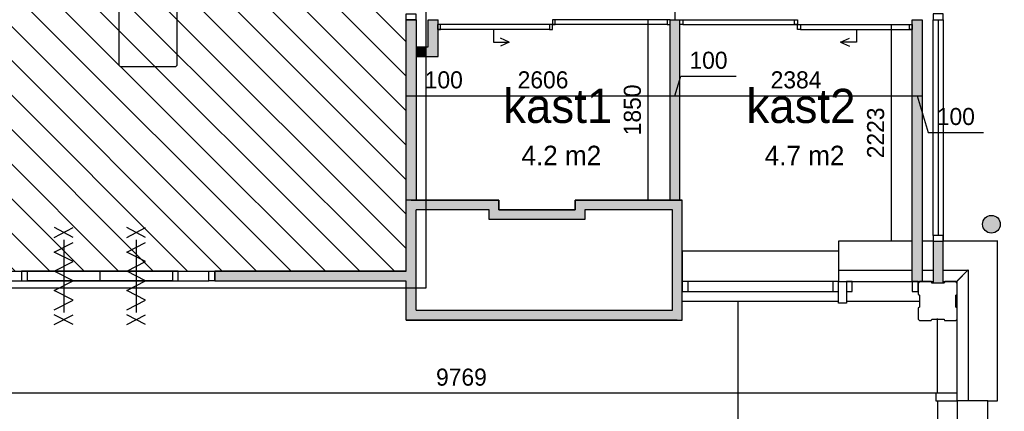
# Model space of a CAD drawing. Extents: x -1826 to 147704, y -44576 to 60962.
# Tile 66 of 75: x 115475 to 125574, y 25798 to 29814. Entities that reach past the tile are written whole.
import ezdxf

# ---------------------------------------------------------------- set-up
doc = ezdxf.new("R2010")
doc.units = 0
doc.header["$MEASUREMENT"] = 0
doc.header["$PDMODE"] = 35
doc.header["$PDSIZE"] = -0.5
doc.layers.get('0').update_dxf_attribs({"linetype": 'CONTINUOUS'})
doc.layers.get('DEFPOINTS').update_dxf_attribs({"linetype": 'CONTINUOUS'})
for name, color, linetype in [('AA$1A---_ARCEER', 252, 'CONTINUOUS'), ('AL21----_BUITENWAND', 252, 'CONTINUOUS'), ('AL22----_BINNENWAND', 252, 'CONTINUOUS'), ('AL31----_BUITENKOZIJN', 252, 'CONTINUOUS'), ('AL32----_BINNENKOZIJN', 252, 'CONTINUOUS'), ('AM$1A---_MAATVOERING', 252, 'CONTINUOUS'), ('Betonpalen', 252, 'CONTINUOUS'), ('Brandweer', 252, 'CONTINUOUS'), ('brandweer NIEUW', 252, 'CONTINUOUS'), ('COMPARTIMENTERING', 252, 'CONTINUOUS'), ('LAYER01', 252, 'CONTINUOUS'), ('M2', 252, 'CONTINUOUS'), ('OMPARTIMENTERING', 252, 'CONTINUOUS')]:
    doc.layers.add(name, color=color, linetype=linetype)
doc.styles.add('B-01', font='b-gbp')
doc.dimstyles.new('BBA_STAND', dxfattribs={"dimtxt": 175, "dimasz": 1, "dimexe": 1, "dimexo": 0.001, "dimgap": 75, "dimtad": 1, "dimdec": 0, "dimzin": 0, "dimdsep": 46, "dimtxsty": 'B-01', "dimblk": 'NONE', "dimblk1": 'PIJL1', "dimblk2": 'NONE', "dimcen": 1, "dimse1": 1, "dimse2": 1, "dimclrd": 256, "dimclre": 256, "dimclrt": 256, "dimadec": 4, "dimazin": 0, "dimtfac": 1, "dimtdec": 0, "dimtmove": 0, "dimatfit": 2, "dimldrblk": 'PIJL1', "dimfxl": 1, "dimtfillclr": 256, "dimtolj": 1, "dimtzin": 0, "dimarcsym": 0})

# ---------------------------------------------------------------- blocks, each defined once
blk = doc.blocks.new('*D19')
at = {"layer": 'AM$1A---_MAATVOERING', "lineweight": -2, "transparency": 16777216}
blk.add_line((125961, 27548), (125961, 20920), dxfattribs=at)
at = {"layer": 'DEFPOINTS', "color": 0, "transparency": 16777216}
for p in [(125504, 27548), (125504, 20920), (125961, 20920)]:
    blk.add_point(p, dxfattribs=at)
at = {"layer": 'AM$1A---_MAATVOERING', "transparency": 16777216, "insert": (125798, 24234), "char_height": 175, "attachment_point": 5, "rotation": 90, "style": 'B-01'}
blk.add_mtext('\\A1;6628', dxfattribs=at)
blk = doc.blocks.new('_None')
blk = doc.blocks.new('PIJL1')
at = {"color": 1, "linetype": 'ByBlock'}
blk.add_line((0, 83), (0, -83), dxfattribs=at)
blk.add_solid([(-100, 17), (-100, -17), (0, 0)], dxfattribs=at)
blk = doc.blocks.new('*D65')
at = {"layer": 'AM$1A---_MAATVOERING', "lineweight": -2, "transparency": 16777216}
blk.add_line((122842, 26928), (122842, 21534), dxfattribs=at)
at = {"layer": 'DEFPOINTS', "color": 0, "transparency": 16777216}
for p in [(122270, 26928), (119978, 21534), (122842, 21534)]:
    blk.add_point(p, dxfattribs=at)
at = {"layer": 'AM$1A---_MAATVOERING', "transparency": 16777216, "insert": (122679, 24231), "char_height": 175, "attachment_point": 5, "rotation": 90, "style": 'B-01'}
blk.add_mtext('\\A1;5393', dxfattribs=at)
blk = doc.blocks.new('*D66')
at = {"layer": 'AM$1A---_MAATVOERING', "lineweight": -2, "transparency": 16777216}
blk.add_line((124890, 25984), (115121, 25984), dxfattribs=at)
at = {"layer": 'DEFPOINTS', "color": 0, "transparency": 16777216}
for p in [(115121, 26749), (124890, 26749), (115121, 25984)]:
    blk.add_point(p, dxfattribs=at)
at = {"layer": 'AM$1A---_MAATVOERING', "transparency": 16777216, "insert": (120006, 26147), "char_height": 175, "attachment_point": 5, "style": 'B-01'}
blk.add_mtext('\\A1;9769', dxfattribs=at)
blk = doc.blocks.new('*D244')
at = {"layer": 'AA$1A---_ARCEER', "lineweight": -2, "transparency": 16777216}
for p, q in [((119440, 29034), (119439, 29034)), ((119440, 29034), (119540, 29034)), ((119540, 29034), (120109, 29034))]:
    blk.add_line(p, q, dxfattribs=at)
at = {"layer": 'DEFPOINTS', "color": 0, "transparency": 16777216}
for p in [(119440, 29034), (119540, 29034), (119540, 29034)]:
    blk.add_point(p, dxfattribs=at)
at = {"layer": 'AA$1A---_ARCEER', "transparency": 16777216, "insert": (119825, 29196), "char_height": 175, "attachment_point": 5, "style": 'B-01'}
blk.add_mtext('\\A1;100', dxfattribs=at)
blk = doc.blocks.new('*D245')
at = {"layer": 'AA$1A---_ARCEER', "lineweight": -2, "transparency": 16777216}
blk.add_line((119540, 29034), (122146, 29034), dxfattribs=at)
at = {"layer": 'DEFPOINTS', "color": 0, "transparency": 16777216}
for p in [(119540, 29034), (122146, 29034), (122146, 29034)]:
    blk.add_point(p, dxfattribs=at)
at = {"layer": 'AA$1A---_ARCEER', "transparency": 16777216, "insert": (120843, 29196), "char_height": 175, "attachment_point": 5, "style": 'B-01'}
blk.add_mtext('\\A1;2606', dxfattribs=at)
blk = doc.blocks.new('*D246')
at = {"layer": 'AA$1A---_ARCEER', "lineweight": -2, "transparency": 16777216}
for p, q in [((122196, 29034), (122256, 29235)), ((122256, 29235), (122823, 29235)), ((122146, 29034), (122145, 29034)), ((122146, 29034), (122246, 29034)), ((122146, 29034), (122246, 29034)), ((122246, 29034), (122247, 29034))]:
    blk.add_line(p, q, dxfattribs=at)
at = {"layer": 'DEFPOINTS', "color": 0, "transparency": 16777216}
for p in [(122146, 29034), (122246, 29034), (122246, 29034)]:
    blk.add_point(p, dxfattribs=at)
at = {"layer": 'AA$1A---_ARCEER', "transparency": 16777216, "insert": (122540, 29397), "char_height": 175, "attachment_point": 5, "style": 'B-01'}
blk.add_mtext('\\A1;100', dxfattribs=at)
blk = doc.blocks.new('*D247')
at = {"layer": 'AA$1A---_ARCEER', "lineweight": -2, "transparency": 16777216}
blk.add_line((122246, 29034), (124630, 29034), dxfattribs=at)
at = {"layer": 'DEFPOINTS', "color": 0, "transparency": 16777216}
for p in [(122246, 29034), (124630, 29039), (124630, 29034)]:
    blk.add_point(p, dxfattribs=at)
at = {"layer": 'AA$1A---_ARCEER', "transparency": 16777216, "insert": (123438, 29196), "char_height": 175, "attachment_point": 5, "style": 'B-01'}
blk.add_mtext('\\A1;2384', dxfattribs=at)
blk = doc.blocks.new('*D248')
at = {"layer": 'AA$1A---_ARCEER', "lineweight": -2, "transparency": 16777216}
for p, q in [((124630, 29034), (124629, 29034)), ((124630, 29034), (124730, 29034)), ((124630, 29034), (124730, 29034)), ((124680, 29034), (124793, 28658)), ((124730, 29034), (124731, 29034)), ((124793, 28658), (125360, 28658))]:
    blk.add_line(p, q, dxfattribs=at)
at = {"layer": 'DEFPOINTS', "color": 0, "transparency": 16777216}
for p in [(124630, 29039), (124730, 29042), (124730, 29034)]:
    blk.add_point(p, dxfattribs=at)
at = {"layer": 'AA$1A---_ARCEER', "transparency": 16777216, "insert": (125077, 28820), "char_height": 175, "attachment_point": 5, "style": 'B-01'}
blk.add_mtext('\\A1;100', dxfattribs=at)
blk = doc.blocks.new('*D250')
at = {"layer": 'AA$1A---_ARCEER', "lineweight": -2, "transparency": 16777216}
blk.add_line((121923, 27964), (121923, 29814), dxfattribs=at)
at = {"layer": 'DEFPOINTS', "color": 0, "transparency": 16777216}
for p in [(121923, 29814), (121923, 29814), (121923, 27964)]:
    blk.add_point(p, dxfattribs=at)
at = {"layer": 'AA$1A---_ARCEER', "transparency": 16777216, "insert": (121760, 28889), "char_height": 175, "attachment_point": 5, "rotation": 90, "style": 'B-01'}
blk.add_mtext('\\A1;1850', dxfattribs=at)
blk = doc.blocks.new('*D251')
at = {"layer": 'AA$1A---_ARCEER', "lineweight": -2, "transparency": 16777216}
blk.add_line((124418, 27542), (124418, 29764), dxfattribs=at)
at = {"layer": 'DEFPOINTS', "color": 0, "transparency": 16777216}
for p in [(124418, 29764), (124418, 29764), (124418, 27542)]:
    blk.add_point(p, dxfattribs=at)
at = {"layer": 'AA$1A---_ARCEER', "transparency": 16777216, "insert": (124255, 28653), "char_height": 175, "attachment_point": 5, "rotation": 90, "style": 'B-01'}
blk.add_mtext('\\A1;2223', dxfattribs=at)
blk = doc.blocks.new('*D252')
at = {"layer": 'AA$1A---_ARCEER', "lineweight": -2, "transparency": 16777216}
blk.add_line((122195, 31534), (122195, 29814), dxfattribs=at)
at = {"layer": 'DEFPOINTS', "color": 0, "transparency": 16777216}
for p in [(122195, 31534), (122195, 29814), (122195, 29814)]:
    blk.add_point(p, dxfattribs=at)
at = {"layer": 'AA$1A---_ARCEER', "transparency": 16777216, "insert": (122032, 30674), "char_height": 175, "attachment_point": 5, "rotation": 90, "style": 'B-01'}
blk.add_mtext('\\A1;1720', dxfattribs=at)

msp = doc.modelspace()

# ---------------------------------------------------------------- hatches: boundary and pattern name
at = {"layer": 'AA$1A---_ARCEER'}
for points in [[(119540.2, 29814), (119440.2, 29814), (119440.2, 27964), (119540.2, 27964)], [(119766.2, 29714.3), (119761.9, 29714.3), (119761.9, 29764.2), (119766.2, 29764.2), (119766.2, 29814), (119666.2, 29814), (119666.2, 29537), (119640.9, 29537), (119640.9, 29437), (119766.2, 29437)], [(122246.2, 29814), (122146.2, 29814), (122146.2, 29764.2), (122146.2, 27964), (122246.2, 27964)], [(124730.4, 29814), (124630.4, 29814), (124630.4, 27127.5), (124690.2, 27127.5), (124730.4, 27127.5)], [(119640.9, 29537), (119540.2, 29537), (119540.2, 29437), (119640.9, 29437)], [(124943.8, 27541.5), (124843.8, 27541.5), (124843.7, 27112.5), (124943.7, 27112.5)]]:
    msp.add_hatch(color=256, dxfattribs=at).paths.add_polyline_path(points)
h = msp.add_hatch(color=256, dxfattribs=at)
h.paths.add_polyline_path([(122269.6, 26735.3), (122270.6, 27965.3), (121170.6, 27965.3), (121170.6, 27865.3), (120390.6, 27865.3), (120390.6, 27965.3), (119439.6, 27965.3), (119439.6, 27235.3), (117474.6, 27235.3), (117474.6, 27135.3), (119439.6, 27135.3), (119439.6, 26735.3)])
h.paths.add_polyline_path([(122169.6, 26835.3), (119539.6, 26835.3), (119539.6, 27865.3), (120290.6, 27865.3), (120290.6, 27765.3), (121270.6, 27765.3), (121270.6, 27865.3), (122170.6, 27865.3)], flags=16)
at = {"layer": 'brandweer NIEUW'}
msp.add_hatch(color=256, dxfattribs=at).paths.add_polyline_path([(125442, 27625, 1), (125442, 27807, 1)])
at = {"layer": 'COMPARTIMENTERING'}
h = msp.add_hatch(dxfattribs=at)
h.set_pattern_fill('ANSI31', color=256, scale=2000, angle=-90, style=0)
h.set_pattern_definition([(315, (85188.27, 172733.54), (176.7767, 176.7767), [])])
h.paths.add_polyline_path([(110526, 32100.5), (106557.2, 36177.5), (106557.2, 37734), (108890.7, 40067.5), (112190.7, 40067.5), (114524.2, 37734), (114524.2, 34434), (112190.7, 32100.5)], flags=16)
h.paths.add_polyline_path([(105990.7, 45734.5), (105990.7, 47659.3), (103500.7, 47659.3), (103500.7, 46134.5), (103590.7, 46134.5), (103590.7, 45549.5), (103350.7, 45534.5), (103350.7, 45296.5), (103096.7, 45039.5), (103201.7, 44934.5), (101490.2, 43222.5), (101383.7, 43328.5), (101128.7, 43074.5), (100890.7, 43074.5), (100875.7, 42834.5), (100298.2, 42842), (100298.2, 43074.5), (99840.7, 43074.5), (99840.7, 42924.5), (98765.4, 42924.5), (98764.8, 40433.5), (100590.7, 40433), (100612.9, 40236.4), (100305.7, 40201.6), (100305.7, 38034), (100875.7, 38034), (100890.7, 37449), (100305.7, 37434), (100305.7, 37034), (97240.7, 37034), (97240.7, 34240.4), (104666.2, 34240.4), (106541.7, 36127.2), (109702.9, 32894.4), (108609.5, 31734), (108623, 29734), (108790.7, 29734), (108790.7, 27933.8), (115121.2, 27933.8), (115120.2, 27234), (119440.2, 27234), (119440.2, 32434.3), (118341.2, 32434.3), (118279.8, 32474.8), (116781.7, 33963.3), (116741.9, 34024), (116741.9, 37434), (116491.2, 37449), (116491.2, 38019), (116976.2, 38034), (116976.2, 43034.5), (116091.2, 43034.5), (114990.7, 43034.5), (108240.7, 43034.5), (108240.7, 45734.5)])

# ---------------------------------------------------------------- linework, layer by layer
at = {"layer": 'AL21----_BUITENWAND'}
for p, q in [((124630.4, 27541.5), (123873.8, 27541.5)), ((124843.8, 27541.5), (124730.4, 27541.5)), ((125497.8, 27541.5), (124943.8, 27541.5)), ((125504.2, 26834), (125504.2, 27548)), ((123873.8, 27441.5), (122270.2, 27441.5)), ((122270.2, 27441.5), (122270.2, 27241.5)), ((122270.2, 27241.5), (122270.2, 27127.5)), ((124630.4, 27241.5), (123873.8, 27241.5)), ((124843.7, 27241.5), (124730.4, 27241.5)), ((125197.8, 27241.5), (124943.7, 27241.5)), ((125083.8, 27127.5), (125197.8, 27241.5)), ((125090.2, 27133.9), (125204.2, 27247.9)), ((125204.2, 27247.9), (125204.2, 25904)), ((123873.8, 27127.5), (124843.7, 27127.5)), ((124943.7, 27127.5), (125083.8, 27127.5)), ((125090.2, 25904), (125090.2, 27133.9)), ((122270.2, 26927.5), (123873.9, 26927.5)), ((123953.8, 26927.5), (124705.2, 26927.5)), ((125075.2, 26933.9), (125090.2, 26933.9)), ((125504.2, 25904), (125504.2, 26834)), ((124890.2, 25984), (124890.2, 26748.9))]:
    msp.add_line(p, q, dxfattribs=at)
at = {"layer": 'AL22----_BINNENWAND'}
for p, q in [((119440.2, 27964), (119440.2, 29814)), ((119440.2, 29814), (119540.2, 29814)), ((119540.2, 29814), (119540.2, 27964)), ((119666.2, 29537), (119666.2, 29814)), ((119666.2, 29814), (119766.2, 29814)), ((119766.2, 29437), (119766.2, 29814)), ((122146.2, 27964), (122146.2, 29814)), ((122146.2, 29814), (122246.2, 29814)), ((122246.2, 27964), (122246.2, 29814)), ((124630.4, 27127.5), (124630.4, 29814)), ((124630.4, 29814), (124730.4, 29814)), ((124730.4, 29814), (124730.4, 27127.5)), ((119540.2, 29537), (119666.2, 29537)), ((119540.2, 29437), (119766.2, 29437)), ((119540.2, 26834), (119540.2, 27864)), ((124843.8, 27541.5), (124843.7, 27112.6)), ((124843.8, 27541.5), (124943.8, 27541.5)), ((124943.8, 27541.5), (124943.7, 27112.5))]:
    msp.add_line(p, q, dxfattribs=at)
for points in [[(119440.2, 26734), (122270.2, 26734), (122271.2, 27964), (121171.2, 27964), (121171.2, 27864), (120391.2, 27864), (120391.2, 27964), (119441.2, 27964)], [(119440.2, 27234), (119440.2, 27964)], [(119491.2, 27964), (120391.2, 27964)], [(120391.2, 27964), (120391.2, 27864)], [(121171.2, 27864), (121171.2, 27964)], [(121171.2, 27964), (122271.2, 27964)], [(120291.2, 27864), (119540.2, 27864)], [(119540.2, 26834), (122170.2, 26834), (122171.2, 27864), (121271.2, 27864), (121271.2, 27764), (120291.2, 27764), (120291.2, 27864), (119541.2, 27864)], [(120291.2, 27764), (120291.2, 27864)], [(120391.2, 27864), (121171.2, 27864)], [(121271.2, 27864), (121271.2, 27764)], [(122171.2, 27864), (121271.2, 27864)], [(121271.2, 27764), (120291.2, 27764)], [(117475.2, 27234), (117475.2, 27134)], [(117475.2, 27134), (117475.2, 27234)], [(119440.2, 27234), (117475.2, 27234)], [(117475.2, 27234), (119440.2, 27234)], [(119440.2, 27134), (117475.2, 27134)], [(119440.2, 27134), (117475.2, 27134)], [(119440.2, 26734), (119440.2, 27134)], [(119440.2, 26734), (119440.2, 27134)], [(119540.2, 26834), (122171.2, 26834)], [(122220.2, 26734), (119440.2, 26734)]]:
    msp.add_lwpolyline(points, dxfattribs=at)
at = {"layer": 'AL31----_BUITENKOZIJN'}
for p, q in [((122116.3, 29814), (120939.1, 29814)), ((122276, 29814), (123453.2, 29814)), ((124845.6, 27601.3), (124845.6, 29814)), ((124895.5, 29814), (124895.5, 27601.3)), ((124945.4, 29814), (124945.4, 27541.5)), ((122116.3, 29764.2), (119761.9, 29764.2)), ((120909.2, 29714.3), (119761.9, 29714.3)), ((120335.7, 29714.3), (120335.7, 29583.7)), ((122276, 29764.2), (124630.4, 29764.2)), ((123483.1, 29714.3), (124630.4, 29714.3)), ((124056.6, 29714.3), (124056.6, 29583.7)), ((120496.7, 29583.7), (120407.5, 29626.1)), ((123895.6, 29583.7), (123984.8, 29626.1)), ((120335.7, 29583.7), (120496.7, 29583.7)), ((120496.7, 29583.7), (120407.5, 29541.3)), ((124056.6, 29583.7), (123895.6, 29583.7)), ((123895.6, 29583.7), (123984.8, 29541.3)), ((122270.9, 27964), (122171.2, 27964)), ((123873.8, 27541.5), (123873.8, 27127.5)), ((123873.8, 27127.5), (122270.2, 27127.5)), ((123873.8, 27127.5), (123953.8, 27127.5)), ((123873.8, 26907.5), (123873.8, 27127.5)), ((123953.8, 27127.5), (123953.8, 26907.5)), ((122330.2, 27027.8), (123814.1, 27027.8)), ((123953.8, 26907.5), (123873.8, 26907.5)), ((125090.2, 25984), (124870.2, 25984)), ((124870.2, 25984), (124870.2, 25904)), ((125090.2, 25904), (125090.2, 25984)), ((124870.2, 25904), (125090.2, 25904)), ((124890.2, 25904), (124890.2, 24174)), ((125090.2, 25904), (125090.2, 24174)), ((125404.2, 25904), (125090.2, 25904)), ((125404.2, 22364), (125404.2, 25904)), ((125404.2, 25904), (125504.2, 25904))]:
    msp.add_line(p, q, dxfattribs=at)
for points in [[(119440.3, 29873.8), (119540, 29873.8), (119540, 29814), (119440.3, 29814)], [(120939.1, 29814), (120939.1, 29764.2), (120969, 29764.2), (120969, 29814)], [(122116.3, 29814), (122116.3, 29764.2), (122146.2, 29764.2), (122146.2, 29814)], [(122276, 29814), (122276, 29764.2), (122246.2, 29764.2), (122246.2, 29814)], [(123453.2, 29814), (123453.2, 29764.2), (123423.4, 29764.2), (123423.4, 29814)], [(124945.4, 29873.8), (124845.6, 29873.8), (124845.6, 29814), (124945.4, 29814)], [(119761.9, 29764.2), (119761.9, 29714.3), (119791.8, 29714.3), (119791.8, 29764.2)], [(120909.2, 29764.2), (120909.2, 29714.3), (120939.1, 29714.3), (120939.1, 29764.2)], [(123483.1, 29764.2), (123483.1, 29714.3), (123453.2, 29714.3), (123453.2, 29764.2)], [(124630.4, 29764.2), (124630.4, 29714.3), (124600.5, 29714.3), (124600.5, 29764.2)], [(124945.4, 27601.3), (124845.6, 27601.3), (124845.6, 27541.5), (124945.4, 27541.5)], [(122270.4, 27127.5), (122270.4, 27027.8), (122330.2, 27027.8), (122330.2, 27127.5)], [(123814.1, 27127.5), (123814.1, 27027.8), (123873.8, 27027.8), (123873.8, 27127.5)], [(123953.8, 27127.5), (123953.8, 27027.8), (124013.6, 27027.8), (124013.6, 27127.5)], [(124630.4, 27127.5), (124630.4, 27027.8), (124690.2, 27027.8), (124690.2, 27127.5)]]:
    msp.add_lwpolyline(points, close=True, dxfattribs=at)
at = {"layer": 'AL32----_BINNENKOZIJN'}
for points in [[(115179.9, 27233.3), (117415.4, 27233.3)], [(117042.8, 27233.3), (115556.7, 27233.3)], [(117042.8, 27233.3), (115556.7, 27233.3)], [(116298.2, 27234), (116298.2, 27184), (116298.2, 27134)], [(115179.9, 27134.3), (117415.4, 27134.3)], [(117042.8, 27134.3), (115556.7, 27134.3)], [(117042.8, 27134.3), (115556.7, 27134.3)]]:
    msp.add_lwpolyline(points, dxfattribs=at)
for points in [[(115492.8, 27134.3), (115556.7, 27134.3), (115556.7, 27233.3), (115492.8, 27233.3)], [(117042.8, 27134.3), (117102.5, 27134.3), (117102.5, 27233.3), (117042.8, 27233.3)], [(117475.2, 27134.3), (117415.4, 27134.3), (117415.4, 27233.3), (117475.2, 27233.3)]]:
    msp.add_lwpolyline(points, close=True, dxfattribs=at)
at = {"layer": 'Betonpalen'}
for points in [[(116506.2, 29934), (116491.2, 29919), (116491.2, 29349), (116506.2, 29334), (117076.2, 29334), (117091.2, 29349), (117091.2, 29919), (117076.2, 29934), (116506.2, 29934)], [(124705.2, 27127.5), (124690.2, 27112.5), (124690.2, 26997.5), (124705.2, 26989.5), (124705.2, 26864.5), (124690.2, 26859.5), (124690.2, 26742.5), (124705.2, 26727.5), (124824.2, 26727.5), (124832.2, 26742.5), (124957.2, 26742.5), (124962.2, 26727.5), (125075.2, 26727.5), (125090.2, 26742.5), (125090.2, 26857.5), (125075.2, 26865.5), (125075.2, 26990.5), (125090.2, 26995.5), (125090.2, 27112.5), (125075.2, 27127.5), (124964.2, 27127.5), (124956.2, 27112.5), (124831.2, 27112.5), (124826.2, 27127.5), (124705.2, 27127.5)]]:
    msp.add_lwpolyline(points, dxfattribs=at)
at = {"layer": 'Brandweer'}
for points in [[(115830.2, 27581.5), (116024.2, 27681.5)], [(116024.2, 27581.5), (115831.2, 27681.5)], [(116573.2, 27581.5), (116767.2, 27681.5)], [(116767.2, 27581.5), (116574.2, 27681.5)], [(115830.2, 26837.5), (116024.2, 26936.5), (115830.2, 27035.5), (116024.2, 27134.5), (115830.2, 27233.5), (116024.2, 27332.5), (115830.2, 27431.5), (116024.2, 27530.5)], [(115927.2, 27556.5), (115927.2, 26811.5)], [(115927.2, 27556.5), (115927.2, 26811.5)], [(116573.2, 26837.5), (116767.2, 26936.5), (116573.2, 27035.5), (116767.2, 27134.5), (116573.2, 27233.5), (116767.2, 27332.5), (116573.2, 27431.5), (116767.2, 27530.5)], [(116670.2, 27556.5), (116670.2, 26811.5)], [(116670.2, 27556.5), (116670.2, 26811.5)], [(115927.2, 27384), (115927.2, 27184), (115927.2, 26984)], [(116670.2, 27384), (116670.2, 27184), (116670.2, 26984)], [(115830.2, 26686.5), (116024.2, 26786.5)], [(116024.2, 26686.5), (115830.2, 26786.5)], [(116573.2, 26686.5), (116767.2, 26786.5)], [(116767.2, 26686.5), (116573.2, 26786.5)]]:
    msp.add_lwpolyline(points, dxfattribs=at)
at = {"layer": 'brandweer NIEUW'}
msp.add_circle((125442, 27716), 91, dxfattribs=at)
at = {"layer": 'OMPARTIMENTERING', "ltscale": 800}
msp.add_lwpolyline([(103190.7, 47858.3), (106165.7, 47858.3), (106165.7, 45984.5), (108500.7, 45984.5), (108500.7, 43284.5), (117180.2, 43284.5), (117180.2, 37334), (116940.9, 37334), (116940.9, 34086.7), (118403, 32634), (120128.2, 32634), (120128.2, 32118.3), (119640.9, 31422.1), (119640.9, 27059.3), (114846.2, 27059.3), (114846.2, 27659), (108515.7, 27659), (108515.7, 29459), (108410.8, 29459), (108394.9, 31818.3), (109478.6, 32968.4), (106616.3, 35908.7), (104750.1, 34041.4), (97040.7, 34041.4)], dxfattribs=at)

# ---------------------------------------------------------------- texts
at = {"layer": 'LAYER01', "style": 'B-01'}
for s, p in [('kast1', (120434, 28755)), ('kast2', (122929, 28755))]:
    msp.add_text(s, height=350, rotation=0, dxfattribs=at).set_placement(p)
at = {"layer": 'M2', "char_height": 200, "width": 1805, "attachment_point": 2, "rotation": 360, "style": 'B-01'}
for s, insert in [('4.2 m2', (121030.7, 28521.5)), ('4.7 m2', (123525.7, 28521.5))]:
    msp.add_mtext(s, dxfattribs=dict(at, insert=insert))

# ---------------------------------------------------------------- dimensions: what is measured, and where the dimension line sits
at = {"layer": 'AA$1A---_ARCEER'}
for base, p1, p2, picture, middle in [((122195, 29814), (122195, 31534), (122195, 29814), '*D252', (122032.5, 30674)), ((121923, 29814), (121923, 27964), (121923, 29814), '*D250', (121760.5, 28889)), ((124418, 29764.2), (124418, 27541.5), (124418, 29764.2), '*D251', (124255.5, 28652.8))]:
    dim = msp.add_linear_dim(base=base, p1=p1, p2=p2, angle=90, dimstyle='BBA_STAND', dxfattribs=at)
    dim.commit()
    dim.dimension.update_dxf_attribs({"geometry": picture, "text_midpoint": middle})
for base, p1, p2, picture, middle in [((122246.2, 29034), (122146.2, 29034), (122246.2, 29034), '*D246', (122331.5, 29397.5)), ((122146.2, 29034), (119540.2, 29034), (122146.2, 29034), '*D245', (120843.2, 29196.5)), ((124630.4, 29034), (122246.2, 29034), (124630.4, 29039), '*D247', (123438.3, 29196.5)), ((124730.4, 29034), (124630.4, 29039), (124730.4, 29042.3), '*D248', (124868.2, 28820.5))]:
    dim = msp.add_linear_dim(base=base, p1=p1, p2=p2, dimstyle='BBA_STAND', override={"dimtmove": 1}, dxfattribs=at)
    dim.commit()
    dim.dimension.update_dxf_attribs({"geometry": picture, "text_midpoint": middle})
dim = msp.add_linear_dim(base=(119540.2, 29034), p1=(119440.2, 29034), p2=(119540.2, 29034), dimstyle='BBA_STAND', dxfattribs=at)
dim.commit()
dim.dimension.update_dxf_attribs({"geometry": '*D244', "text_midpoint": (119825.5, 29196.5)})
at = {"layer": 'AM$1A---_MAATVOERING'}
for base, p1, p2, angle, picture, middle in [((125960.7, 20920), (125504.2, 27548), (125504.2, 20920), 270, '*D19', (125798.2, 24234)), ((122841.908812, 21534.0362818), (122270.3203373, 26927.5362629), (119977.6629759, 21534.0362818), 269.9999995, '*D65', (122679.408812, 24230.7862723)), ((115121.2, 25984), (124890.2, 26748.9), (115121.2, 26748.9), 360, '*D66', (120005.7, 26146.5))]:
    dim = msp.add_linear_dim(base=base, p1=p1, p2=p2, angle=angle, dimstyle='BBA_STAND', dxfattribs=at)
    dim.commit()
    dim.dimension.update_dxf_attribs({"geometry": picture, "text_midpoint": middle})

doc.saveas('drawing.dxf')
